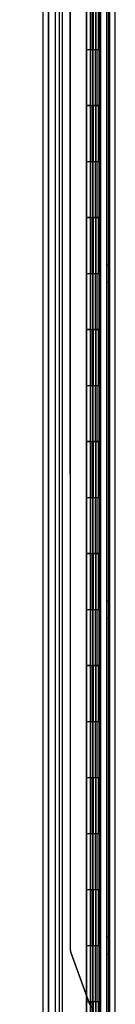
# Model space of a CAD drawing. Header units: inches. Extents: x 1 to 359, y -2 to 239.
# Tile 61 of 68: x 176.55 to 178.25, y 121.34 to 138.92. Entities that reach past the tile are written whole.
import ezdxf
from ezdxf.enums import TextEntityAlignment as Align
from ezdxf.lldxf.tags import DXFTag

# ---------------------------------------------------------------- set-up
doc = ezdxf.new("R2010")
doc.units = ezdxf.units.IN
doc.header["$MEASUREMENT"] = 0
for name, color, linetype in [('COM54746-60', 7, 'Continuous'), ('COM70220', 7, 'Continuous'), ('COM70739-9', 7, 'Continuous'), ('COM70839-3', 7, 'Continuous'), ('COM71196-6', 7, 'Continuous'), ('COM71301-6', 7, 'Continuous'), ('Default', 7, 'Continuous')]:
    doc.layers.add(name, color=color, linetype=linetype)
doc.styles.add('SEACAD_Times_New_Roman', font='times.ttf')
tags = doc.linetypes.add('HIDDEN2', pattern=[0.1875, 0.125, -0.0625]).pattern_tags.tags
tags[6:7] = [DXFTag(74, 4), DXFTag(75, 0), DXFTag(340, '0'), DXFTag(46, 0.0), DXFTag(50, 0.0), DXFTag(44, 0.0), DXFTag(45, 0.0)]
tags[4:5] = [DXFTag(74, 4), DXFTag(75, 0), DXFTag(340, '0'), DXFTag(46, 0.0), DXFTag(50, 0.0), DXFTag(44, 0.0), DXFTag(45, 0.0)]
doc.dimstyles.new('HAMMOND_(STH_-_300x200)', dxfattribs={"dimtxt": 1.5, "dimasz": 1.875, "dimexe": 0.75, "dimexo": 0.75, "dimgap": 0.375, "dimtad": 0, "dimtih": 1, "dimtoh": 1, "dimzin": 0, "dimdsep": 46, "dimtxsty": 'SEACAD_Times_New_Roman', "dimblk1": '_SE_FILLED', "dimblk2": '_SE_FILLED', "dimsah": 1, "dimcen": 0.75, "dimadec": 0, "dimazin": 0, "dimtfac": 0.8, "dimtofl": 0, "dimtmove": 0, "dimatfit": 3, "dimfxl": 1, "dimtolj": 1, "dimtzin": 0, "dimarcsym": 0})

# ---------------------------------------------------------------- blocks, each defined once
blk = doc.blocks.new('SE4')
at = {"layer": 'COM54746-60', "color": 7, "linetype": 'HIDDEN2'}
for p, q in [((177.25, 149.382), (177.25, 89.382)), ((178.091, 149.382), (178.091, 89.382)), ((177.805, 148.382), (177.805, 89.382)), ((177.905, 89.382), (177.905, 148.382)), ((177.8, 139.382), (177.8, 138.382)), ((177.844, 138.382), (177.844, 139.381)), ((177.85, 138.382), (177.85, 139.381)), ((177.855, 139.382), (177.855, 138.382)), ((177.897, 139.382), (177.897, 138.382)), ((177.91, 138.382), (177.91, 139.381)), ((177.972, 138.382), (177.972, 139.381)), ((177.981, 139.382), (177.981, 138.382)), ((177.986, 138.382), (177.986, 139.382)), ((177.99, 138.382), (177.99, 139.382)), ((177.8, 138.382), (177.8, 137.381)), ((177.844, 138.382), (177.844, 137.381)), ((177.85, 138.382), (177.85, 137.381)), ((177.855, 137.382), (177.855, 138.382)), ((177.897, 137.382), (177.897, 138.382)), ((177.91, 137.381), (177.91, 138.382)), ((177.942, 137.382), (177.942, 138.382)), ((177.99, 138.382), (177.986, 138.382)), ((177.99, 137.382), (177.99, 138.382)), ((177.8, 137.383), (177.738, 137.383)), ((177.8, 137.383), (177.844, 137.383)), ((177.8, 137.382), (177.8, 136.382)), ((177.972, 137.383), (177.844, 137.383)), ((177.844, 136.382), (177.844, 137.381)), ((177.85, 136.382), (177.85, 137.381)), ((177.855, 137.382), (177.855, 136.382)), ((177.897, 137.382), (177.897, 136.382)), ((177.91, 136.382), (177.91, 137.381)), ((177.972, 137.381), (177.972, 137.382)), ((177.972, 136.382), (177.972, 137.381)), ((177.981, 137.382), (177.981, 136.382)), ((177.99, 137.382), (177.986, 137.382)), ((177.986, 136.382), (177.986, 137.382)), ((177.99, 136.382), (177.99, 137.382)), ((177.8, 136.382), (177.8, 135.381)), ((177.844, 136.382), (177.844, 135.381)), ((177.85, 136.382), (177.85, 135.381)), ((177.855, 135.382), (177.855, 136.382)), ((177.897, 135.382), (177.897, 136.382)), ((177.91, 135.381), (177.91, 136.382)), ((177.942, 135.382), (177.942, 136.382)), ((177.99, 136.382), (177.986, 136.382)), ((177.99, 135.382), (177.99, 136.382)), ((177.8, 135.383), (177.738, 135.383)), ((177.8, 135.383), (177.844, 135.383)), ((177.8, 135.382), (177.8, 134.382)), ((177.972, 135.383), (177.844, 135.383)), ((177.844, 134.382), (177.844, 135.381)), ((177.85, 134.382), (177.85, 135.381)), ((177.855, 135.382), (177.855, 134.382)), ((177.897, 135.382), (177.897, 134.382)), ((177.91, 134.382), (177.91, 135.381)), ((177.972, 135.381), (177.972, 135.382)), ((177.972, 134.382), (177.972, 135.381)), ((177.981, 135.382), (177.981, 134.382)), ((177.99, 135.382), (177.986, 135.382)), ((177.986, 134.382), (177.986, 135.382)), ((177.99, 134.382), (177.99, 135.382)), ((178.153, 134.534), (178.091, 134.534)), ((177.8, 134.382), (177.8, 133.381)), ((177.844, 134.382), (177.844, 133.381)), ((177.85, 134.382), (177.85, 133.381)), ((177.855, 133.382), (177.855, 134.382)), ((177.897, 133.382), (177.897, 134.382)), ((177.91, 133.381), (177.91, 134.382)), ((177.942, 133.382), (177.942, 134.382)), ((177.99, 134.382), (177.986, 134.382)), ((177.99, 133.382), (177.99, 134.382)), ((178.091, 134.23), (178.153, 134.23)), ((177.8, 133.383), (177.738, 133.383)), ((177.8, 133.383), (177.844, 133.383)), ((177.8, 133.382), (177.8, 132.382)), ((177.972, 133.383), (177.844, 133.383)), ((177.844, 132.382), (177.844, 133.381)), ((177.85, 132.382), (177.85, 133.381)), ((177.855, 133.382), (177.855, 132.382)), ((177.897, 133.382), (177.897, 132.382)), ((177.91, 132.382), (177.91, 133.381)), ((177.972, 133.381), (177.972, 133.382)), ((177.972, 132.382), (177.972, 133.381)), ((177.981, 133.382), (177.981, 132.382)), ((177.99, 133.382), (177.986, 133.382)), ((177.986, 132.382), (177.986, 133.382)), ((177.99, 132.382), (177.99, 133.382)), ((177.8, 132.382), (177.8, 131.381)), ((177.844, 132.382), (177.844, 131.381)), ((177.85, 132.382), (177.85, 131.381)), ((177.855, 131.382), (177.855, 132.382)), ((177.897, 131.382), (177.897, 132.382)), ((177.91, 131.381), (177.91, 132.382)), ((177.942, 131.382), (177.942, 132.382)), ((177.99, 132.382), (177.986, 132.382)), ((177.99, 131.382), (177.99, 132.382)), ((177.8, 131.383), (177.738, 131.383)), ((177.8, 131.383), (177.844, 131.383)), ((177.8, 131.382), (177.8, 130.382)), ((177.972, 131.383), (177.844, 131.383)), ((177.844, 130.382), (177.844, 131.381)), ((177.85, 130.382), (177.85, 131.381)), ((177.855, 131.382), (177.855, 130.382)), ((177.897, 131.382), (177.897, 130.382)), ((177.91, 130.382), (177.91, 131.381)), ((177.972, 131.381), (177.972, 131.382)), ((177.972, 130.382), (177.972, 131.381)), ((177.981, 131.382), (177.981, 130.382)), ((177.99, 131.382), (177.986, 131.382)), ((177.986, 130.382), (177.986, 131.382)), ((177.99, 130.382), (177.99, 131.382)), ((177.8, 130.382), (177.8, 129.381)), ((177.844, 130.382), (177.844, 129.381)), ((177.85, 130.382), (177.85, 129.381)), ((177.855, 129.382), (177.855, 130.382)), ((177.897, 129.382), (177.897, 130.382)), ((177.91, 129.381), (177.91, 130.382)), ((177.942, 129.382), (177.942, 130.382)), ((177.99, 130.382), (177.986, 130.382)), ((177.99, 129.382), (177.99, 130.382)), ((177.8, 129.383), (177.738, 129.383)), ((177.8, 129.383), (177.844, 129.383)), ((177.8, 129.382), (177.8, 128.382)), ((177.972, 129.383), (177.844, 129.383)), ((177.844, 128.382), (177.844, 129.381)), ((177.85, 128.382), (177.85, 129.381)), ((177.855, 129.382), (177.855, 128.382)), ((177.897, 129.382), (177.897, 128.382)), ((177.91, 128.382), (177.91, 129.381)), ((177.972, 129.381), (177.972, 129.382)), ((177.972, 128.382), (177.972, 129.381)), ((177.981, 129.382), (177.981, 128.382)), ((177.99, 129.382), (177.986, 129.382)), ((177.986, 128.382), (177.986, 129.382)), ((177.99, 128.382), (177.99, 129.382)), ((178.153, 128.534), (178.091, 128.534)), ((177.8, 128.382), (177.8, 127.381)), ((177.844, 128.382), (177.844, 127.381)), ((177.85, 128.382), (177.85, 127.381)), ((177.855, 127.382), (177.855, 128.382)), ((177.897, 127.382), (177.897, 128.382)), ((177.91, 127.381), (177.91, 128.382)), ((177.942, 127.382), (177.942, 128.382)), ((177.99, 128.382), (177.986, 128.382)), ((177.99, 127.382), (177.99, 128.382)), ((178.091, 128.23), (178.153, 128.23)), ((177.8, 127.383), (177.738, 127.383)), ((177.8, 127.383), (177.844, 127.383)), ((177.8, 127.382), (177.8, 126.382)), ((177.972, 127.383), (177.844, 127.383)), ((177.844, 126.382), (177.844, 127.381)), ((177.85, 126.382), (177.85, 127.381)), ((177.855, 127.382), (177.855, 126.382)), ((177.897, 127.382), (177.897, 126.382)), ((177.91, 126.382), (177.91, 127.381)), ((177.972, 127.381), (177.972, 127.382)), ((177.972, 126.382), (177.972, 127.381)), ((177.981, 127.382), (177.981, 126.382)), ((177.99, 127.382), (177.986, 127.382)), ((177.986, 126.382), (177.986, 127.382)), ((177.99, 126.382), (177.99, 127.382)), ((177.8, 126.382), (177.8, 125.381)), ((177.844, 126.382), (177.844, 125.381)), ((177.85, 126.382), (177.85, 125.381)), ((177.855, 125.382), (177.855, 126.382)), ((177.897, 125.382), (177.897, 126.382)), ((177.91, 125.381), (177.91, 126.382)), ((177.942, 125.382), (177.942, 126.382)), ((177.99, 126.382), (177.986, 126.382)), ((177.99, 125.382), (177.99, 126.382)), ((177.8, 125.383), (177.738, 125.383)), ((177.8, 125.383), (177.844, 125.383)), ((177.8, 125.382), (177.8, 124.382)), ((177.972, 125.383), (177.844, 125.383)), ((177.844, 124.382), (177.844, 125.381)), ((177.85, 124.382), (177.85, 125.381)), ((177.855, 125.382), (177.855, 124.382)), ((177.897, 125.382), (177.897, 124.382)), ((177.91, 124.382), (177.91, 125.381)), ((177.972, 125.381), (177.972, 125.382)), ((177.972, 124.382), (177.972, 125.381)), ((177.981, 125.382), (177.981, 124.382)), ((177.99, 125.382), (177.986, 125.382)), ((177.986, 124.382), (177.986, 125.382)), ((177.99, 124.382), (177.99, 125.382)), ((177.8, 124.382), (177.8, 123.381)), ((177.844, 124.382), (177.844, 123.381)), ((177.85, 124.382), (177.85, 123.381)), ((177.855, 123.382), (177.855, 124.382)), ((177.897, 123.382), (177.897, 124.382)), ((177.91, 123.381), (177.91, 124.382)), ((177.942, 123.382), (177.942, 124.382)), ((177.99, 124.382), (177.986, 124.382)), ((177.99, 123.382), (177.99, 124.382)), ((177.8, 123.383), (177.738, 123.383)), ((177.8, 123.383), (177.844, 123.383)), ((177.8, 123.382), (177.8, 122.382)), ((177.972, 123.383), (177.844, 123.383)), ((177.844, 122.382), (177.844, 123.381)), ((177.85, 122.382), (177.85, 123.381)), ((177.855, 123.382), (177.855, 122.382)), ((177.897, 123.382), (177.897, 122.382)), ((177.91, 122.382), (177.91, 123.381)), ((177.972, 123.381), (177.972, 123.382)), ((177.972, 122.382), (177.972, 123.381)), ((177.981, 123.382), (177.981, 122.382)), ((177.99, 123.382), (177.986, 123.382)), ((177.986, 122.382), (177.986, 123.382)), ((177.99, 122.382), (177.99, 123.382)), ((177.8, 122.382), (177.8, 121.381)), ((177.844, 122.382), (177.844, 121.381)), ((177.85, 122.382), (177.85, 121.381)), ((177.855, 121.382), (177.855, 122.382)), ((177.897, 121.382), (177.897, 122.382)), ((177.91, 121.381), (177.91, 122.382)), ((177.942, 121.382), (177.942, 122.382)), ((177.99, 122.382), (177.986, 122.382)), ((177.99, 121.382), (177.99, 122.382)), ((178.153, 122.534), (178.091, 122.534)), ((178.091, 122.23), (178.153, 122.23)), ((177.8, 121.383), (177.738, 121.383)), ((177.8, 121.383), (177.844, 121.383)), ((177.8, 121.382), (177.8, 120.382)), ((177.972, 121.383), (177.844, 121.383)), ((177.844, 120.382), (177.844, 121.381)), ((177.85, 120.382), (177.85, 121.381)), ((177.855, 121.382), (177.855, 120.382)), ((177.897, 121.382), (177.897, 120.382)), ((177.91, 120.382), (177.91, 121.381)), ((177.972, 121.381), (177.972, 121.382)), ((177.972, 120.382), (177.972, 121.381)), ((177.981, 121.382), (177.981, 120.382)), ((177.99, 121.382), (177.986, 121.382)), ((177.986, 120.382), (177.986, 121.382)), ((177.99, 120.382), (177.99, 121.382))]:
    blk.add_line(p, q, dxfattribs=at)
at = {"layer": 'COM54746-60', "color": 7, "linetype": 'Continuous'}
for p, q in [((177.738, 139.382), (177.738, 138.382)), ((177.942, 139.382), (177.942, 138.382)), ((177.738, 138.382), (177.738, 137.381)), ((177.942, 138.382), (177.738, 138.382)), ((177.942, 138.382), (177.738, 138.382)), ((177.986, 138.382), (177.942, 138.382)), ((177.972, 137.382), (177.972, 138.382)), ((177.981, 137.382), (177.981, 138.382)), ((177.986, 138.382), (177.986, 137.382)), ((177.942, 137.382), (177.738, 137.382)), ((177.738, 137.382), (177.738, 136.382)), ((177.972, 137.381), (177.738, 137.381)), ((177.942, 137.382), (177.942, 136.382)), ((177.986, 137.382), (177.942, 137.382)), ((177.738, 136.382), (177.738, 135.381)), ((177.942, 136.382), (177.738, 136.382)), ((177.942, 136.382), (177.738, 136.382)), ((177.986, 136.382), (177.942, 136.382)), ((177.972, 135.382), (177.972, 136.382)), ((177.981, 135.382), (177.981, 136.382)), ((177.986, 136.382), (177.986, 135.382)), ((177.942, 135.382), (177.738, 135.382)), ((177.738, 135.382), (177.738, 134.382)), ((177.972, 135.381), (177.738, 135.381)), ((177.942, 135.382), (177.942, 134.382)), ((177.986, 135.382), (177.942, 135.382)), ((177.738, 134.382), (177.738, 133.381)), ((177.942, 134.382), (177.738, 134.382)), ((177.942, 134.382), (177.738, 134.382)), ((177.986, 134.382), (177.942, 134.382)), ((177.972, 133.382), (177.972, 134.382)), ((177.981, 133.382), (177.981, 134.382)), ((177.986, 134.382), (177.986, 133.382)), ((177.942, 133.382), (177.738, 133.382)), ((177.738, 133.382), (177.738, 132.382)), ((177.972, 133.381), (177.738, 133.381)), ((177.942, 133.382), (177.942, 132.382)), ((177.986, 133.382), (177.942, 133.382)), ((177.738, 132.382), (177.738, 131.381)), ((177.942, 132.382), (177.738, 132.382)), ((177.942, 132.382), (177.738, 132.382)), ((177.986, 132.382), (177.942, 132.382)), ((177.972, 131.382), (177.972, 132.382)), ((177.981, 131.382), (177.981, 132.382)), ((177.986, 132.382), (177.986, 131.382)), ((177.942, 131.382), (177.738, 131.382)), ((177.738, 131.382), (177.738, 130.382)), ((177.972, 131.381), (177.738, 131.381)), ((177.942, 131.382), (177.942, 130.382)), ((177.986, 131.382), (177.942, 131.382)), ((177.738, 130.382), (177.738, 129.381)), ((177.942, 130.382), (177.738, 130.382)), ((177.942, 130.382), (177.738, 130.382)), ((177.986, 130.382), (177.942, 130.382)), ((177.972, 129.382), (177.972, 130.382)), ((177.981, 129.382), (177.981, 130.382)), ((177.986, 130.382), (177.986, 129.382)), ((177.942, 129.382), (177.738, 129.382)), ((177.738, 129.382), (177.738, 128.382)), ((177.972, 129.381), (177.738, 129.381)), ((177.942, 129.382), (177.942, 128.382)), ((177.986, 129.382), (177.942, 129.382)), ((177.738, 128.382), (177.738, 127.381)), ((177.942, 128.382), (177.738, 128.382)), ((177.942, 128.382), (177.738, 128.382)), ((177.986, 128.382), (177.942, 128.382)), ((177.972, 127.382), (177.972, 128.382)), ((177.981, 127.382), (177.981, 128.382)), ((177.986, 128.382), (177.986, 127.382)), ((177.942, 127.382), (177.738, 127.382)), ((177.738, 127.382), (177.738, 126.382)), ((177.972, 127.381), (177.738, 127.381)), ((177.942, 127.382), (177.942, 126.382)), ((177.986, 127.382), (177.942, 127.382)), ((177.738, 126.382), (177.738, 125.381)), ((177.942, 126.382), (177.738, 126.382)), ((177.942, 126.382), (177.738, 126.382)), ((177.986, 126.382), (177.942, 126.382)), ((177.972, 125.382), (177.972, 126.382)), ((177.981, 125.382), (177.981, 126.382)), ((177.986, 126.382), (177.986, 125.382)), ((177.942, 125.382), (177.738, 125.382)), ((177.738, 125.382), (177.738, 124.382)), ((177.972, 125.381), (177.738, 125.381)), ((177.942, 125.382), (177.942, 124.382)), ((177.986, 125.382), (177.942, 125.382)), ((177.738, 124.382), (177.738, 123.381)), ((177.942, 124.382), (177.738, 124.382)), ((177.942, 124.382), (177.738, 124.382)), ((177.986, 124.382), (177.942, 124.382)), ((177.972, 123.382), (177.972, 124.382)), ((177.981, 123.382), (177.981, 124.382)), ((177.986, 124.382), (177.986, 123.382)), ((177.942, 123.382), (177.738, 123.382)), ((177.738, 123.382), (177.738, 122.382)), ((177.972, 123.381), (177.738, 123.381)), ((177.942, 123.382), (177.942, 122.382)), ((177.986, 123.382), (177.942, 123.382)), ((177.738, 122.382), (177.738, 121.381)), ((177.942, 122.382), (177.738, 122.382)), ((177.942, 122.382), (177.738, 122.382)), ((177.986, 122.382), (177.942, 122.382)), ((177.972, 121.382), (177.972, 122.382)), ((177.981, 121.382), (177.981, 122.382)), ((177.986, 122.382), (177.986, 121.382)), ((177.942, 121.382), (177.738, 121.382)), ((177.738, 121.382), (177.738, 120.382)), ((177.972, 121.381), (177.738, 121.381)), ((177.942, 121.382), (177.942, 120.382)), ((177.986, 121.382), (177.942, 121.382))]:
    blk.add_line(p, q, dxfattribs=at)
at = {"layer": 'COM70220', "color": 7, "linetype": 'HIDDEN2'}
for p, q in [((177.062, 88.816), (177.062, 149.876)), ((177.063, 88.816), (177.063, 149.876)), ((177.065, 88.816), (177.065, 149.876)), ((177.311, 88.816), (177.311, 149.876))]:
    blk.add_line(p, q, dxfattribs=at)
at = {"layer": 'COM70739-9', "color": 7, "linetype": 'HIDDEN2'}
blk.add_line((178.123, 149.583), (178.123, 88.963), dxfattribs=at)
at = {"layer": 'COM70839-3', "color": 7, "linetype": 'HIDDEN2'}
for p, q in [((177.45, 122.297), (177.447, 147.939)), ((177.45, 122.304), (177.45, 147.946)), ((177.909, 120.037), (177.906, 147.939)), ((177.909, 120.044), (177.909, 147.946)), ((177.981, 120.037), (177.978, 147.939)), ((177.981, 120.044), (177.981, 147.946)), ((177.457, 122.254), (177.789, 121.336)), ((177.458, 122.262), (177.789, 121.344))]:
    blk.add_line(p, q, dxfattribs=at)
for centre, start, end in [((177.575, 122.304), 180, 199.8633), ((177.575, 122.297), 180.0066, 199.8699), ((177.907, 121.386), 199.8633, 244.8156)]:
    blk.add_arc(centre, 0.125, start, end, dxfattribs=at)
at = {"layer": 'COM71196-6', "color": 7, "linetype": 'Continuous'}
for p, q in [((177.736, 88.211), (177.736, 150.553)), ((176.966, 88.306), (176.966, 150.458))]:
    blk.add_line(p, q, dxfattribs=at)
at = {"layer": 'COM71196-6', "color": 7, "linetype": 'HIDDEN2'}
for p, q in [((177.061, 88.306), (177.061, 150.458)), ((177.841, 150.023), (177.841, 88.523))]:
    blk.add_line(p, q, dxfattribs=at)
at = {"layer": 'COM71301-6', "color": 7, "linetype": 'HIDDEN2'}
for p, q in [((177.186, 88.618), (177.186, 149.928)), ((178.248, 88.618), (178.248, 149.928))]:
    blk.add_line(p, q, dxfattribs=at)
at = {"layer": 'COM71301-6', "color": 7, "linetype": 'Continuous'}
blk.add_line((178.153, 88.618), (178.153, 149.928), dxfattribs=at)
blk = doc.blocks.new('DMBLK41')
at = {"layer": 'Default', "linetype": 'Continuous', "transparency": 16777216}
for points in [[(163.212, 148.773), (163.837, 148.773), (163.525, 150.648)], [(163.212, 89.991), (163.525, 88.116), (163.837, 89.991)]]:
    blk.add_hatch(color=7, dxfattribs=at).paths.add_polyline_path(points)
at = {"layer": 'Default', "color": 7, "linetype": 'Continuous', "transparency": 16777216}
for p, q in [((176.406, 150.648), (162.775, 150.648)), ((163.525, 150.648), (163.525, 120.657)), ((163.525, 115.857), (163.525, 88.116)), ((176.406, 88.116), (162.775, 88.116))]:
    blk.add_line(p, q, dxfattribs=at)
at = {"layer": 'Default', "color": 7, "linetype": 'Continuous', "transparency": 16777216, "style": 'SEACAD_Times_New_Roman'}
for s, p in [('62.53', (160.965, 120.132)), ('DOOR', (160.379, 117.882))]:
    blk.add_text(s, height=1.5, dxfattribs=at).set_placement(p, align=Align.TOP_LEFT)
blk = doc.blocks.new('_SE_FILLED')
at = {"color": 0}
blk.add_line((0, 0), (-1, 0), dxfattribs=at)
blk.add_solid([(0, 0), (-1, -0.1665), (-1, 0.1665), (0, 0)], dxfattribs=at)

msp = doc.modelspace()

# ---------------------------------------------------------------- block references
at = {"layer": 'Default'}
msp.add_blockref('SE4', (0, 0), dxfattribs=at)

# ---------------------------------------------------------------- dimensions: what is measured, and where the dimension line sits
at = {"layer": 'Default', "color": 7, "linetype": 'Continuous'}
dim = msp.add_linear_dim(base=(163.525, 150.648), p1=(177.156, 150.648), p2=(177.156, 88.116), angle=270, text='\\A1;<>\\PDOOR', dimstyle='HAMMOND_(STH_-_300x200)', dxfattribs=at)
dim.commit()
dim.dimension.update_dxf_attribs({"geometry": 'DMBLK41', "text_midpoint": (163.525, 119.382), "dimtype": 161})

doc.saveas('drawing.dxf')
